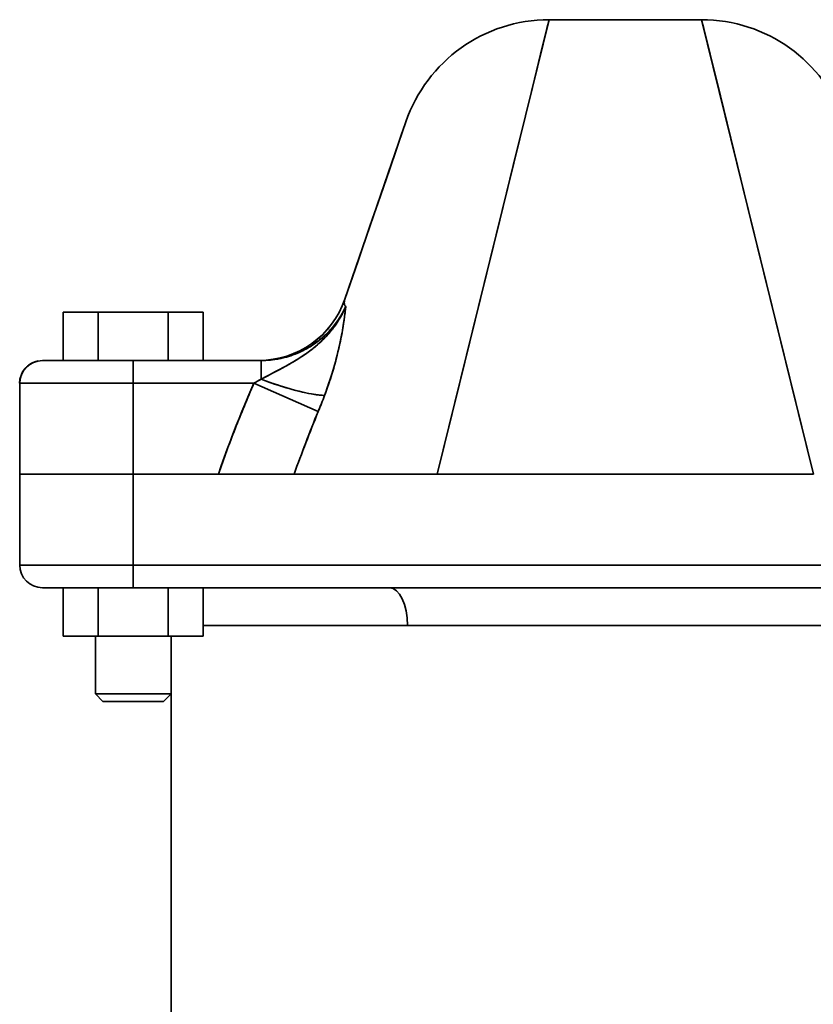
# Model space of a CAD drawing. Header units: inches. Extents: x 3754 to 4695, y 376 to 1357.
# Tile 9 of 14: x 4127 to 4232, y 1224 to 1354. Entities that reach past the tile are written whole.
import ezdxf

# ---------------------------------------------------------------- set-up
doc = ezdxf.new("R2010")
doc.units = ezdxf.units.IN
doc.header["$MEASUREMENT"] = 0

msp = doc.modelspace()

# ---------------------------------------------------------------- linework, layer by layer
at = {"color": 7, "lineweight": 35}
for p, q in [((4182.38, 1293.71), (4197.14, 1353.71)), ((4217.29, 1353.71), (4197.14, 1353.71)), ((4217.29, 1353.71), (4197.14, 1353.71)), ((4217.29, 1353.71), (4232.05, 1293.71)), ((4178.23, 1340.22), (4170.17, 1316.8)), ((4174.82, 1293.71), (4142.22, 1293.71)), ((4182.38, 1293.71), (4232.05, 1293.71)), ((4232.05, 1293.71), (4182.38, 1293.71)), ((4142.22, 1281.71), (4272.22, 1281.71)), ((4272.22, 1281.71), (4142.22, 1281.71)), ((4142.22, 1278.71), (4272.22, 1278.71)), ((4272.22, 1278.71), (4142.22, 1278.71)), ((4176.05, 1278.71), (4151.45, 1278.71)), ((4176.05, 1278.71), (4262.98, 1278.71)), ((4151.45, 1273.71), (4178.45, 1273.71)), ((4178.45, 1273.71), (4151.45, 1273.71)), ((4259.87, 1273.71), (4178.45, 1273.71)), ((4262.98, 1273.71), (4178.45, 1273.71)), ((4147.22, 1272.31), (4147.22, 1169.86)), ((4147.22, 1169.86), (4147.22, 1272.31))]:
    msp.add_line(p, q, dxfattribs=at)
at = {"color": 7, "lineweight": 35, "ltscale": 0.029606}
msp.add_line((4197.14, 1353.71), (4196.86, 1352.56), dxfattribs=at)
at = {"color": 7, "lineweight": 35, "ltscale": 0.029609}
msp.add_line((4217.57, 1352.56), (4217.29, 1353.71), dxfattribs=at)
at = {"color": 7, "lineweight": 35, "ltscale": 0.087553}
msp.add_line((4196.86, 1352.56), (4196.02, 1349.16), dxfattribs=at)
at = {"color": 7, "lineweight": 35, "ltscale": 0.087559}
msp.add_line((4218.41, 1349.16), (4217.57, 1352.56), dxfattribs=at)
at = {"color": 7, "lineweight": 35, "ltscale": 0.141862}
msp.add_line((4196.02, 1349.16), (4194.67, 1343.65), dxfattribs=at)
at = {"color": 7, "lineweight": 35, "ltscale": 0.141856}
msp.add_line((4219.77, 1343.65), (4218.41, 1349.16), dxfattribs=at)
at = {"color": 7, "lineweight": 35, "ltscale": 0.190532}
msp.add_line((4194.67, 1343.65), (4192.85, 1336.25), dxfattribs=at)
at = {"color": 7, "lineweight": 35, "ltscale": 0.190526}
msp.add_line((4221.59, 1336.25), (4219.77, 1343.65), dxfattribs=at)
at = {"color": 7, "lineweight": 35, "ltscale": 0.032034}
msp.add_line((4178.09, 1339.82), (4177.67, 1338.6), dxfattribs=at)
at = {"color": 7, "lineweight": 35, "ltscale": 0.010753}
msp.add_line((4178.23, 1340.22), (4178.09, 1339.82), dxfattribs=at)
at = {"color": 7, "lineweight": 35, "ltscale": 0.052646}
msp.add_line((4177.67, 1338.6), (4176.99, 1336.61), dxfattribs=at)
at = {"color": 7, "lineweight": 35, "ltscale": 0.072166}
msp.add_line((4176.99, 1336.61), (4176.05, 1333.88), dxfattribs=at)
at = {"color": 7, "lineweight": 35, "ltscale": 0.232101}
msp.add_line((4192.85, 1336.25), (4190.63, 1327.23), dxfattribs=at)
at = {"color": 7, "lineweight": 35, "ltscale": 0.232096}
msp.add_line((4223.8, 1327.23), (4221.59, 1336.25), dxfattribs=at)
at = {"color": 7, "lineweight": 35, "ltscale": 0.090265}
msp.add_line((4176.05, 1333.88), (4174.87, 1330.47), dxfattribs=at)
at = {"color": 7, "lineweight": 35, "ltscale": 0.106657}
msp.add_line((4174.87, 1330.47), (4173.48, 1326.44), dxfattribs=at)
at = {"color": 7, "lineweight": 35, "ltscale": 0.121131}
msp.add_line((4173.48, 1326.44), (4171.91, 1321.86), dxfattribs=at)
at = {"color": 7, "lineweight": 35, "ltscale": 0.265638}
msp.add_line((4190.63, 1327.23), (4188.09, 1316.92), dxfattribs=at)
at = {"color": 7, "lineweight": 35, "ltscale": 0.265626}
msp.add_line((4226.34, 1316.92), (4223.8, 1327.23), dxfattribs=at)
at = {"color": 7, "lineweight": 35, "ltscale": 0.133537}
msp.add_line((4171.91, 1321.86), (4170.17, 1316.8), dxfattribs=at)
at = {"color": 7, "lineweight": 35, "ltscale": 0.290614}
msp.add_line((4188.09, 1316.92), (4185.32, 1305.63), dxfattribs=at)
at = {"color": 7, "lineweight": 35, "ltscale": 0.29062}
msp.add_line((4229.12, 1305.63), (4226.34, 1316.92), dxfattribs=at)
at = {"color": 7, "lineweight": 35, "ltscale": 0.01572}
msp.add_line((4170.28, 1315.82), (4170.21, 1315.19), dxfattribs=at)
at = {"color": 7, "lineweight": 35, "ltscale": 0.115471}
for p, q in [((4132.98, 1315.11), (4137.6, 1315.11)), ((4137.6, 1315.11), (4132.98, 1315.11)), ((4151.45, 1278.71), (4146.83, 1278.71)), ((4151.45, 1278.71), (4146.83, 1278.71)), ((4151.45, 1272.31), (4146.83, 1272.31)), ((4146.83, 1272.31), (4151.45, 1272.31))]:
    msp.add_line(p, q, dxfattribs=at)
at = {"color": 7, "lineweight": 35, "ltscale": 0.159999}
for p, q in [((4132.98, 1315.11), (4132.98, 1308.71)), ((4132.98, 1308.71), (4132.98, 1315.11)), ((4137.6, 1308.71), (4137.6, 1315.11)), ((4137.6, 1315.11), (4137.6, 1308.71)), ((4146.84, 1308.71), (4146.84, 1315.11)), ((4146.84, 1315.11), (4146.84, 1308.71)), ((4151.45, 1308.71), (4151.45, 1315.11)), ((4151.45, 1315.11), (4151.45, 1308.71)), ((4151.45, 1308.71), (4151.45, 1315.11)), ((4151.45, 1315.11), (4151.45, 1308.71)), ((4132.98, 1272.31), (4132.98, 1278.71)), ((4132.98, 1278.71), (4132.98, 1272.31)), ((4137.6, 1278.71), (4137.6, 1272.31)), ((4137.6, 1272.31), (4137.6, 1278.71)), ((4146.83, 1278.71), (4146.83, 1272.31)), ((4146.83, 1272.31), (4146.83, 1278.71)), ((4151.45, 1278.71), (4151.45, 1272.31)), ((4151.45, 1272.31), (4151.45, 1278.71))]:
    msp.add_line(p, q, dxfattribs=at)
at = {"color": 7, "lineweight": 35, "ltscale": 0.23094}
for p, q in [((4137.6, 1315.11), (4146.84, 1315.11)), ((4146.84, 1315.11), (4137.6, 1315.11)), ((4146.83, 1278.71), (4137.6, 1278.71)), ((4146.83, 1278.71), (4137.6, 1278.71)), ((4146.83, 1272.31), (4137.6, 1272.31)), ((4137.6, 1272.31), (4146.83, 1272.31))]:
    msp.add_line(p, q, dxfattribs=at)
at = {"color": 7, "lineweight": 35, "ltscale": 0.115469}
for p, q in [((4146.84, 1315.11), (4151.45, 1315.11)), ((4151.45, 1315.11), (4146.84, 1315.11)), ((4137.6, 1278.71), (4132.98, 1278.71)), ((4137.6, 1278.71), (4132.98, 1278.71)), ((4137.6, 1272.31), (4132.98, 1272.31)), ((4132.98, 1272.31), (4137.6, 1272.31))]:
    msp.add_line(p, q, dxfattribs=at)
at = {"color": 7, "lineweight": 35, "ltscale": 0.300183}
msp.add_line((4130.21, 1308.71), (4142.22, 1308.71), dxfattribs=at)
at = {"color": 7, "lineweight": 35, "ltscale": 0.082104}
msp.add_line((4130.45, 1308.71), (4133.73, 1308.71), dxfattribs=at)
at = {"color": 7, "lineweight": 35, "ltscale": 0.017065}
msp.add_line((4130.45, 1308.71), (4131.13, 1308.71), dxfattribs=at)
at = {"color": 7, "lineweight": 35, "ltscale": 0.02773}
msp.add_line((4131.13, 1308.71), (4132.24, 1308.71), dxfattribs=at)
at = {"color": 7, "lineweight": 35, "ltscale": 0.037321}
msp.add_line((4132.24, 1308.71), (4133.73, 1308.71), dxfattribs=at)
at = {"color": 7, "lineweight": 35, "ltscale": 0.045468}
msp.add_line((4133.73, 1308.71), (4135.55, 1308.71), dxfattribs=at)
at = {"color": 7, "lineweight": 35, "ltscale": 0.166652}
msp.add_line((4135.55, 1308.71), (4142.22, 1308.71), dxfattribs=at)
at = {"color": 7, "lineweight": 35, "ltscale": 0.051857}
msp.add_line((4135.55, 1308.71), (4137.62, 1308.71), dxfattribs=at)
at = {"color": 7, "lineweight": 35, "ltscale": 0.125}
msp.add_line((4142.22, 1308.71), (4137.22, 1308.71), dxfattribs=at)
at = {"color": 7, "lineweight": 35, "ltscale": 0.115466}
msp.add_line((4137.6, 1308.71), (4142.22, 1308.71), dxfattribs=at)
msp.add_line((4137.6, 1308.71), (4142.22, 1308.71), dxfattribs=at)
at = {"color": 7, "lineweight": 35, "ltscale": 0.056264}
msp.add_line((4137.62, 1308.71), (4139.87, 1308.71), dxfattribs=at)
at = {"color": 7, "lineweight": 35, "ltscale": 0.058537}
msp.add_line((4139.87, 1308.71), (4142.22, 1308.71), dxfattribs=at)
at = {"color": 7, "lineweight": 35, "ltscale": 0.075}
for p, q in [((4142.22, 1308.71), (4142.22, 1305.71)), ((4142.22, 1308.71), (4142.22, 1305.71)), ((4142.22, 1281.71), (4142.22, 1278.71)), ((4142.22, 1278.71), (4142.22, 1281.71))]:
    msp.add_line(p, q, dxfattribs=at)
at = {"color": 7, "lineweight": 35, "ltscale": 0.422081}
for p, q in [((4159.1, 1308.71), (4142.22, 1308.71)), ((4142.22, 1308.71), (4159.1, 1308.71))]:
    msp.add_line(p, q, dxfattribs=at)
at = {"color": 7, "lineweight": 35, "ltscale": 0.061818}
msp.add_line((4159.1, 1306.24), (4159.1, 1308.71), dxfattribs=at)
msp.add_line((4159.1, 1306.24), (4159.1, 1308.71), dxfattribs=at)
at = {"color": 7, "lineweight": 35, "ltscale": 0.375}
for p, q in [((4142.22, 1305.71), (4127.22, 1305.71)), ((4142.22, 1305.71), (4127.22, 1305.71)), ((4127.22, 1293.71), (4142.22, 1293.71)), ((4142.22, 1293.71), (4127.22, 1293.71)), ((4127.22, 1281.71), (4142.22, 1281.71)), ((4142.22, 1281.71), (4127.22, 1281.71))]:
    msp.add_line(p, q, dxfattribs=at)
at = {"color": 7, "lineweight": 35, "ltscale": 0.3}
for p, q in [((4127.22, 1305.71), (4127.22, 1293.71)), ((4127.22, 1293.71), (4127.22, 1305.71)), ((4142.22, 1305.71), (4142.22, 1293.71)), ((4142.22, 1293.71), (4142.22, 1305.71)), ((4127.22, 1293.71), (4127.22, 1281.71)), ((4127.22, 1281.71), (4127.22, 1293.71)), ((4142.22, 1293.71), (4142.22, 1281.71)), ((4142.22, 1281.71), (4142.22, 1293.71)), ((4130.22, 1278.71), (4142.22, 1278.71))]:
    msp.add_line(p, q, dxfattribs=at)
at = {"color": 7, "lineweight": 35, "ltscale": 0.398535}
for p, q in [((4142.22, 1305.71), (4158.16, 1305.71)), ((4158.16, 1305.71), (4142.22, 1305.71))]:
    msp.add_line(p, q, dxfattribs=at)
at = {"color": 7, "lineweight": 35, "ltscale": 0.232016}
msp.add_line((4158.16, 1305.71), (4166.65, 1301.97), dxfattribs=at)
at = {"color": 7, "lineweight": 35, "ltscale": 0.232021}
msp.add_line((4166.65, 1301.97), (4158.16, 1305.71), dxfattribs=at)
at = {"color": 7, "lineweight": 35, "ltscale": 0.306797}
msp.add_line((4185.32, 1305.63), (4182.38, 1293.71), dxfattribs=at)
at = {"color": 7, "lineweight": 35, "ltscale": 0.306808}
msp.add_line((4232.05, 1293.71), (4229.12, 1305.63), dxfattribs=at)
at = {"color": 7, "lineweight": 35, "ltscale": 0.00182}
msp.add_line((4127.29, 1293.71), (4127.22, 1293.71), dxfattribs=at)
at = {"color": 7, "lineweight": 35, "ltscale": 0.007205}
msp.add_line((4127.5, 1293.71), (4127.22, 1293.71), dxfattribs=at)
at = {"color": 7, "lineweight": 35, "ltscale": 0.005438}
msp.add_line((4127.51, 1293.71), (4127.29, 1293.71), dxfattribs=at)
at = {"color": 7, "lineweight": 35, "ltscale": 0.021339}
msp.add_line((4128.36, 1293.71), (4127.5, 1293.71), dxfattribs=at)
at = {"color": 7, "lineweight": 35, "ltscale": 0.009018}
msp.add_line((4127.87, 1293.71), (4127.51, 1293.71), dxfattribs=at)
at = {"color": 7, "lineweight": 35, "ltscale": 0.012386}
msp.add_line((4128.36, 1293.71), (4127.87, 1293.71), dxfattribs=at)
at = {"color": 7, "lineweight": 35, "ltscale": 0.015703}
msp.add_line((4128.99, 1293.71), (4128.36, 1293.71), dxfattribs=at)
at = {"color": 7, "lineweight": 35, "ltscale": 0.034654}
msp.add_line((4129.74, 1293.71), (4128.36, 1293.71), dxfattribs=at)
at = {"color": 7, "lineweight": 35, "ltscale": 0.019037}
msp.add_line((4129.75, 1293.71), (4128.99, 1293.71), dxfattribs=at)
at = {"color": 7, "lineweight": 35, "ltscale": 0.046635}
msp.add_line((4131.61, 1293.71), (4129.74, 1293.71), dxfattribs=at)
at = {"color": 7, "lineweight": 35, "ltscale": 0.021927}
msp.add_line((4130.63, 1293.71), (4129.75, 1293.71), dxfattribs=at)
at = {"color": 7, "lineweight": 35, "ltscale": 0.024608}
msp.add_line((4131.61, 1293.71), (4130.63, 1293.71), dxfattribs=at)
at = {"color": 7, "lineweight": 35, "ltscale": 0.027295}
msp.add_line((4132.71, 1293.71), (4131.61, 1293.71), dxfattribs=at)
at = {"color": 7, "lineweight": 35, "ltscale": 0.056827}
msp.add_line((4133.88, 1293.71), (4131.61, 1293.71), dxfattribs=at)
at = {"color": 7, "lineweight": 35, "ltscale": 0.029666}
msp.add_line((4133.89, 1293.71), (4132.71, 1293.71), dxfattribs=at)
at = {"color": 7, "lineweight": 35, "ltscale": 0.064833}
msp.add_line((4136.48, 1293.71), (4133.88, 1293.71), dxfattribs=at)
at = {"color": 7, "lineweight": 35, "ltscale": 0.031429}
msp.add_line((4135.15, 1293.71), (4133.89, 1293.71), dxfattribs=at)
at = {"color": 7, "lineweight": 35, "ltscale": 0.033167}
msp.add_line((4136.48, 1293.71), (4135.15, 1293.71), dxfattribs=at)
at = {"color": 7, "lineweight": 35, "ltscale": 0.034825}
msp.add_line((4137.87, 1293.71), (4136.48, 1293.71), dxfattribs=at)
at = {"color": 7, "lineweight": 35, "ltscale": 0.070348}
msp.add_line((4139.29, 1293.71), (4136.48, 1293.71), dxfattribs=at)
at = {"color": 7, "lineweight": 35, "ltscale": 0.035625}
msp.add_line((4139.29, 1293.71), (4137.87, 1293.71), dxfattribs=at)
at = {"color": 7, "lineweight": 35, "ltscale": 0.036226}
msp.add_line((4140.74, 1293.71), (4139.29, 1293.71), dxfattribs=at)
at = {"color": 7, "lineweight": 35, "ltscale": 0.073158}
msp.add_line((4142.22, 1293.71), (4139.29, 1293.71), dxfattribs=at)
at = {"color": 7, "lineweight": 35, "ltscale": 0.036832}
msp.add_line((4142.22, 1293.71), (4140.74, 1293.71), dxfattribs=at)
at = {"color": 7, "lineweight": 35, "ltscale": 0.281009}
for p, q in [((4142.22, 1293.71), (4153.46, 1293.71)), ((4153.46, 1293.71), (4142.22, 1293.71))]:
    msp.add_line(p, q, dxfattribs=at)
at = {"color": 7, "lineweight": 35, "ltscale": 0.332472}
msp.add_line((4155.51, 1293.71), (4142.22, 1293.71), dxfattribs=at)
at = {"color": 7, "lineweight": 35, "ltscale": 0.02}
msp.add_line((4153.46, 1293.71), (4154.26, 1293.71), dxfattribs=at)
at = {"color": 7, "lineweight": 35, "ltscale": 0.039841}
msp.add_line((4155.05, 1293.71), (4153.46, 1293.71), dxfattribs=at)
at = {"color": 7, "lineweight": 35, "ltscale": 0.019843}
msp.add_line((4154.26, 1293.71), (4155.05, 1293.71), dxfattribs=at)
at = {"color": 7, "lineweight": 35, "ltscale": 0.039053}
msp.add_line((4155.05, 1293.71), (4156.61, 1293.71), dxfattribs=at)
at = {"color": 7, "lineweight": 35, "ltscale": 0.039055}
msp.add_line((4156.61, 1293.71), (4155.05, 1293.71), dxfattribs=at)
at = {"color": 7, "lineweight": 35, "ltscale": 0.037151}
for p, q in [((4156.61, 1293.71), (4158.1, 1293.71)), ((4158.1, 1293.71), (4156.61, 1293.71))]:
    msp.add_line(p, q, dxfattribs=at)
at = {"color": 7, "lineweight": 35, "ltscale": 0.034955}
msp.add_line((4158.1, 1293.71), (4159.5, 1293.71), dxfattribs=at)
at = {"color": 7, "lineweight": 35, "ltscale": 0.034953}
msp.add_line((4159.5, 1293.71), (4158.1, 1293.71), dxfattribs=at)
at = {"color": 7, "lineweight": 35, "ltscale": 0.031566}
for p, q in [((4159.5, 1293.71), (4160.76, 1293.71)), ((4160.76, 1293.71), (4159.5, 1293.71))]:
    msp.add_line(p, q, dxfattribs=at)
at = {"color": 7, "lineweight": 35, "ltscale": 0.027637}
msp.add_line((4160.76, 1293.71), (4161.86, 1293.71), dxfattribs=at)
at = {"color": 7, "lineweight": 35, "ltscale": 0.027638}
msp.add_line((4161.86, 1293.71), (4160.76, 1293.71), dxfattribs=at)
at = {"color": 7, "lineweight": 35, "ltscale": 0.039923}
msp.add_line((4161.86, 1293.71), (4163.46, 1293.71), dxfattribs=at)
at = {"color": 7, "lineweight": 35, "ltscale": 0.022714}
msp.add_line((4162.77, 1293.71), (4161.86, 1293.71), dxfattribs=at)
at = {"color": 7, "lineweight": 35, "ltscale": 0.017203}
msp.add_line((4163.46, 1293.71), (4162.77, 1293.71), dxfattribs=at)
at = {"color": 7, "lineweight": 35, "ltscale": 0.0757}
msp.add_line((4163.46, 1293.71), (4166.49, 1293.71), dxfattribs=at)
at = {"color": 7, "lineweight": 35, "ltscale": 0.032764}
msp.add_line((4164.77, 1293.71), (4163.46, 1293.71), dxfattribs=at)
at = {"color": 7, "lineweight": 35, "ltscale": 0.283891}
msp.add_line((4174.82, 1293.71), (4163.46, 1293.71), dxfattribs=at)
at = {"color": 7, "lineweight": 35, "ltscale": 0.042937}
msp.add_line((4166.49, 1293.71), (4164.77, 1293.71), dxfattribs=at)
at = {"color": 7, "lineweight": 35, "ltscale": 0.111778}
msp.add_line((4166.49, 1293.71), (4170.96, 1293.71), dxfattribs=at)
at = {"color": 7, "lineweight": 35, "ltscale": 0.051813}
msp.add_line((4168.56, 1293.71), (4166.49, 1293.71), dxfattribs=at)
at = {"color": 7, "lineweight": 35, "ltscale": 0.059966}
msp.add_line((4170.96, 1293.71), (4168.56, 1293.71), dxfattribs=at)
at = {"color": 7, "lineweight": 35, "ltscale": 0.002016}
msp.add_line((4170.77, 1293.71), (4170.85, 1293.71), dxfattribs=at)
at = {"color": 7, "lineweight": 35, "ltscale": 0.285608}
msp.add_line((4170.96, 1293.71), (4182.38, 1293.71), dxfattribs=at)
at = {"color": 7, "lineweight": 35, "ltscale": 0.065694}
msp.add_line((4173.59, 1293.71), (4170.96, 1293.71), dxfattribs=at)
at = {"color": 7, "lineweight": 35, "ltscale": 0.003557}
msp.add_line((4171.6, 1293.71), (4171.74, 1293.71), dxfattribs=at)
at = {"color": 7, "lineweight": 35, "ltscale": 0.004787}
msp.add_line((4173.25, 1293.71), (4173.44, 1293.71), dxfattribs=at)
at = {"color": 7, "lineweight": 35, "ltscale": 0.003564}
msp.add_line((4173.44, 1293.71), (4173.58, 1293.71), dxfattribs=at)
at = {"color": 7, "lineweight": 35, "ltscale": 0.07094}
msp.add_line((4176.43, 1293.71), (4173.59, 1293.71), dxfattribs=at)
at = {"color": 7, "lineweight": 35, "ltscale": 0.054408}
msp.add_line((4177.29, 1293.71), (4175.12, 1293.71), dxfattribs=at)
msp.add_line((4177.29, 1293.71), (4175.12, 1293.71), dxfattribs=at)
at = {"color": 7, "lineweight": 35, "ltscale": 0.001443}
msp.add_line((4176.08, 1293.71), (4176.13, 1293.71), dxfattribs=at)
at = {"color": 7, "lineweight": 35, "ltscale": 0.073595}
msp.add_line((4179.37, 1293.71), (4176.43, 1293.71), dxfattribs=at)
at = {"color": 7, "lineweight": 35, "ltscale": 0.043036}
msp.add_line((4180.17, 1293.71), (4178.45, 1293.71), dxfattribs=at)
msp.add_line((4180.17, 1293.71), (4178.45, 1293.71), dxfattribs=at)
at = {"color": 7, "lineweight": 35, "ltscale": 0.003029}
msp.add_line((4179.13, 1293.71), (4179.25, 1293.71), dxfattribs=at)
at = {"color": 7, "lineweight": 35, "ltscale": 0.003006}
msp.add_line((4179.25, 1293.71), (4179.37, 1293.71), dxfattribs=at)
at = {"color": 7, "lineweight": 35, "ltscale": 0.07538}
msp.add_line((4182.38, 1293.71), (4179.37, 1293.71), dxfattribs=at)
at = {"color": 7, "lineweight": 35, "ltscale": 0.333958}
msp.add_line((4232.05, 1293.71), (4218.69, 1293.71), dxfattribs=at)
msp.add_line((4232.05, 1293.71), (4218.69, 1293.71), dxfattribs=at)
at = {"color": 7, "lineweight": 35, "ltscale": 0.131761}
msp.add_line((4226.46, 1293.71), (4231.73, 1293.71), dxfattribs=at)
at = {"color": 7, "lineweight": 35, "ltscale": 0.110359}
msp.add_line((4227.63, 1293.71), (4232.05, 1293.71), dxfattribs=at)
at = {"color": 7, "lineweight": 35, "ltscale": 0.069066}
msp.add_line((4132.98, 1278.71), (4130.22, 1278.71), dxfattribs=at)
at = {"color": 7, "lineweight": 35, "ltscale": 0.005765}
msp.add_line((4130.45, 1278.71), (4130.22, 1278.71), dxfattribs=at)
at = {"color": 7, "lineweight": 35, "ltscale": 0.017072}
msp.add_line((4131.13, 1278.71), (4130.45, 1278.71), dxfattribs=at)
at = {"color": 7, "lineweight": 35, "ltscale": 0.027722}
msp.add_line((4132.24, 1278.71), (4131.13, 1278.71), dxfattribs=at)
at = {"color": 7, "lineweight": 35, "ltscale": 0.037309}
msp.add_line((4133.73, 1278.71), (4132.24, 1278.71), dxfattribs=at)
at = {"color": 7, "lineweight": 35, "ltscale": 0.045462}
msp.add_line((4135.55, 1278.71), (4133.73, 1278.71), dxfattribs=at)
at = {"color": 7, "lineweight": 35, "ltscale": 0.051865}
msp.add_line((4137.62, 1278.71), (4135.55, 1278.71), dxfattribs=at)
at = {"color": 7, "lineweight": 35, "ltscale": 0.056279}
msp.add_line((4139.87, 1278.71), (4137.62, 1278.71), dxfattribs=at)
at = {"color": 7, "lineweight": 35, "ltscale": 0.058527}
msp.add_line((4142.22, 1278.71), (4139.87, 1278.71), dxfattribs=at)
at = {"color": 7, "lineweight": 35, "ltscale": 0.105939}
for p, q in [((4137.22, 1272.31), (4132.98, 1272.31)), ((4132.98, 1272.31), (4137.22, 1272.31))]:
    msp.add_line(p, q, dxfattribs=at)
at = {"color": 7, "lineweight": 35, "ltscale": 0.10594}
for p, q in [((4137.22, 1272.31), (4132.98, 1272.31)), ((4151.45, 1272.31), (4147.22, 1272.31))]:
    msp.add_line(p, q, dxfattribs=at)
at = {"color": 7, "lineweight": 35, "ltscale": 0.190001}
for p, q in [((4137.22, 1272.31), (4137.22, 1264.71)), ((4137.22, 1264.71), (4137.22, 1272.31)), ((4147.22, 1264.71), (4147.22, 1272.31)), ((4147.22, 1264.71), (4147.22, 1272.31))]:
    msp.add_line(p, q, dxfattribs=at)
at = {"color": 7, "lineweight": 35, "ltscale": 0.25}
for p, q in [((4147.22, 1272.31), (4137.22, 1272.31)), ((4147.22, 1264.71), (4137.22, 1264.71)), ((4137.22, 1264.71), (4147.22, 1264.71))]:
    msp.add_line(p, q, dxfattribs=at)
at = {"color": 7, "lineweight": 35, "ltscale": 0.035355}
for p, q in [((4138.22, 1263.71), (4137.22, 1264.71)), ((4137.22, 1264.71), (4138.22, 1263.71)), ((4138.22, 1263.71), (4137.22, 1264.71)), ((4137.22, 1264.71), (4138.22, 1263.71)), ((4147.22, 1264.71), (4146.22, 1263.71)), ((4146.22, 1263.71), (4147.22, 1264.71)), ((4147.22, 1264.71), (4146.22, 1263.71)), ((4146.22, 1263.71), (4147.22, 1264.71))]:
    msp.add_line(p, q, dxfattribs=at)
at = {"color": 7, "lineweight": 35, "ltscale": 0.2}
for p, q in [((4146.22, 1263.71), (4138.22, 1263.71)), ((4138.22, 1263.71), (4146.22, 1263.71)), ((4146.22, 1263.71), (4138.22, 1263.71)), ((4138.22, 1263.71), (4146.22, 1263.71))]:
    msp.add_line(p, q, dxfattribs=at)
at = {"color": 7, "lineweight": 35, "ltscale": 0.001921}
for p, q in [((4138.29, 1263.71), (4138.22, 1263.71)), ((4146.22, 1263.71), (4146.14, 1263.71))]:
    msp.add_line(p, q, dxfattribs=at)
at = {"color": 7, "lineweight": 35, "ltscale": 0.005692}
for p, q in [((4138.52, 1263.71), (4138.29, 1263.71)), ((4146.14, 1263.71), (4145.91, 1263.71))]:
    msp.add_line(p, q, dxfattribs=at)
at = {"color": 7, "lineweight": 35, "ltscale": 0.009241}
for p, q in [((4138.89, 1263.71), (4138.52, 1263.71)), ((4145.91, 1263.71), (4145.54, 1263.71))]:
    msp.add_line(p, q, dxfattribs=at)
at = {"color": 7, "lineweight": 35, "ltscale": 0.012436}
for p, q in [((4139.39, 1263.71), (4138.89, 1263.71)), ((4145.54, 1263.71), (4145.04, 1263.71))]:
    msp.add_line(p, q, dxfattribs=at)
at = {"color": 7, "lineweight": 35, "ltscale": 0.015154}
for p, q in [((4139.99, 1263.71), (4139.39, 1263.71)), ((4145.04, 1263.71), (4144.44, 1263.71))]:
    msp.add_line(p, q, dxfattribs=at)
at = {"color": 7, "lineweight": 35, "ltscale": 0.01729}
msp.add_line((4140.69, 1263.71), (4139.99, 1263.71), dxfattribs=at)
at = {"color": 7, "lineweight": 35, "ltscale": 0.018759}
msp.add_line((4141.44, 1263.71), (4140.69, 1263.71), dxfattribs=at)
at = {"color": 7, "lineweight": 35, "ltscale": 0.019508}
for p, q in [((4142.22, 1263.71), (4141.44, 1263.71)), ((4143, 1263.71), (4142.22, 1263.71))]:
    msp.add_line(p, q, dxfattribs=at)
at = {"color": 7, "lineweight": 35, "ltscale": 0.018761}
msp.add_line((4143.75, 1263.71), (4143, 1263.71), dxfattribs=at)
at = {"color": 7, "lineweight": 35, "ltscale": 0.017288}
msp.add_line((4144.44, 1263.71), (4143.75, 1263.71), dxfattribs=at)
at = {"color": 7, "lineweight": 35}
for points in [[(4159.1, 1308.71), (4159.41, 1308.72), (4159.71, 1308.73), (4160.02, 1308.75), (4160.33, 1308.77), (4160.63, 1308.81), (4160.94, 1308.85), (4161.24, 1308.9), (4161.54, 1308.96), (4161.84, 1309.02), (4162.14, 1309.09), (4162.44, 1309.17), (4162.73, 1309.26), (4163.02, 1309.35), (4163.31, 1309.45), (4163.6, 1309.56), (4163.88, 1309.68), (4164.16, 1309.8), (4164.44, 1309.93), (4164.71, 1310.06), (4164.99, 1310.21), (4165.25, 1310.36), (4165.52, 1310.51), (4165.77, 1310.67), (4166.03, 1310.84), (4166.27, 1311.01), (4166.52, 1311.19), (4166.76, 1311.37), (4166.99, 1311.56), (4167.22, 1311.76), (4167.45, 1311.96), (4167.67, 1312.16), (4167.88, 1312.38), (4168.09, 1312.59), (4168.3, 1312.81), (4168.49, 1313.04), (4168.69, 1313.27), (4168.87, 1313.51), (4169.06, 1313.75), (4169.23, 1313.99), (4169.4, 1314.24), (4169.56, 1314.5), (4169.72, 1314.75), (4169.87, 1315.01), (4170.01, 1315.28), (4170.15, 1315.55), (4170.28, 1315.82)], [(4159.1, 1306.24), (4159.99, 1306.71), (4160.94, 1307.21), (4161.62, 1307.57), (4161.98, 1307.76), (4162.29, 1307.93), (4162.61, 1308.11), (4162.86, 1308.25), (4163.12, 1308.39), (4163.53, 1308.63), (4163.74, 1308.76), (4163.95, 1308.89), (4164.15, 1309.01), (4164.35, 1309.14), (4164.67, 1309.36), (4165, 1309.58), (4165.16, 1309.7), (4165.33, 1309.82), (4165.48, 1309.93), (4165.64, 1310.05), (4165.79, 1310.16), (4165.94, 1310.28), (4166.09, 1310.4), (4166.23, 1310.52), (4166.43, 1310.69), (4166.62, 1310.85), (4166.81, 1311.03), (4167.05, 1311.24), (4167.28, 1311.47), (4167.51, 1311.7), (4167.73, 1311.94), (4167.95, 1312.18), (4168.16, 1312.42), (4168.36, 1312.66), (4168.55, 1312.9), (4168.74, 1313.14), (4168.92, 1313.39), (4169.09, 1313.65), (4169.26, 1313.9), (4169.42, 1314.17), (4169.58, 1314.43), (4169.71, 1314.66), (4169.83, 1314.88), (4169.95, 1315.11), (4170.04, 1315.29), (4170.12, 1315.46), (4170.2, 1315.64), (4170.28, 1315.82)], [(4170.28, 1315.82), (4170.27, 1315.74), (4170.22, 1315.33), (4170.16, 1314.8), (4170.12, 1314.51), (4170.06, 1314.02), (4170, 1313.62), (4169.93, 1313.2), (4169.85, 1312.68), (4169.75, 1312.13), (4169.69, 1311.84), (4169.64, 1311.54), (4169.58, 1311.25), (4169.51, 1310.95), (4169.39, 1310.4), (4169.26, 1309.84), (4169.12, 1309.26), (4168.96, 1308.68), (4168.8, 1308.1), (4168.63, 1307.5), (4168.44, 1306.9), (4168.25, 1306.3), (4168.07, 1305.76), (4167.89, 1305.21), (4167.69, 1304.66), (4167.49, 1304.11)], [(4170.28, 1315.82), (4170.24, 1315.87), (4170.2, 1315.93), (4170.17, 1315.98), (4170.15, 1316.04), (4170.13, 1316.08), (4170.12, 1316.12), (4170.11, 1316.16), (4170.1, 1316.2), (4170.09, 1316.28), (4170.09, 1316.36), (4170.09, 1316.43), (4170.1, 1316.51), (4170.11, 1316.59), (4170.12, 1316.64), (4170.13, 1316.7), (4170.17, 1316.8)], [(4170.17, 1316.8), (4170.15, 1316.75), (4170.13, 1316.69), (4170.12, 1316.64), (4170.11, 1316.59), (4170.1, 1316.51), (4170.09, 1316.43), (4170.09, 1316.35), (4170.09, 1316.28), (4170.1, 1316.19), (4170.12, 1316.11), (4170.14, 1316.08), (4170.15, 1316.04), (4170.17, 1315.99), (4170.2, 1315.94), (4170.23, 1315.89), (4170.25, 1315.85), (4170.28, 1315.82)], [(4161.48, 1307.5), (4160.95, 1307.21), (4159.88, 1306.65), (4159.1, 1306.24)], [(4158.16, 1305.71), (4157.75, 1304.78), (4157.36, 1303.86), (4156.96, 1302.92), (4156.58, 1301.99), (4156.2, 1301.06), (4155.83, 1300.13), (4155.47, 1299.19), (4155.26, 1298.65), (4155.05, 1298.1), (4154.64, 1297.01), (4154.24, 1295.91), (4153.84, 1294.81), (4153.46, 1293.71)], [(4167.49, 1304.11), (4167.34, 1304.11), (4167.18, 1304.12), (4167.01, 1304.13), (4166.89, 1304.14), (4166.76, 1304.15), (4166.5, 1304.18), (4166.32, 1304.21), (4166.14, 1304.23), (4165.95, 1304.26), (4165.77, 1304.3), (4165.39, 1304.37), (4165.01, 1304.45), (4164.79, 1304.5), (4164.57, 1304.55), (4164.12, 1304.65), (4163.68, 1304.77), (4163.23, 1304.89), (4162.82, 1305.01), (4162.42, 1305.12), (4162.02, 1305.25), (4161.71, 1305.34), (4161.41, 1305.44), (4160.83, 1305.63), (4160.25, 1305.83), (4159.67, 1306.03), (4159.1, 1306.24)], [(4167.49, 1304.11), (4167.3, 1304.11), (4167.1, 1304.12), (4166.89, 1304.14), (4166.67, 1304.16), (4166.52, 1304.18), (4166.37, 1304.2), (4166.2, 1304.22), (4166.03, 1304.25), (4165.71, 1304.31), (4165.37, 1304.37), (4165.03, 1304.44), (4164.68, 1304.52), (4164.44, 1304.58), (4164.2, 1304.64), (4163.71, 1304.76), (4163.21, 1304.9), (4162.93, 1304.98), (4162.65, 1305.06), (4162.35, 1305.14), (4162.06, 1305.23), (4161.47, 1305.42), (4160.88, 1305.61), (4160.29, 1305.81), (4159.69, 1306.02), (4159.1, 1306.24)]]:
    msp.add_lwpolyline(points, dxfattribs=at)
for centre, radius, start, end in [((4197.14, 1333.71), 20, 90, 161), ((4197.14, 1333.71), 20, 90, 161), ((4217.29, 1333.71), 20, 19, 90), ((4217.29, 1333.71), 20, 19, 90), ((4158.82, 1320.71), 12, 270, 341), ((4158.82, 1320.72), 12, 270.0148, 340.9852), ((4159.38, 1320.87), 12.01, 326.8383, 335.1152), ((4158.79, 1320.76), 12.51, 335.1544, 336.724), ((4159.23, 1320.98), 12.2, 318.6909, 326.8387), ((4157.89, 1321.21), 13.52, 325.0177, 330.712), ((4158.2, 1321.03), 13.16, 330.7278, 333.6841), ((4123.96, 1320.47), 46.54, 351.2372, 352.5112), ((4158.47, 1320.9), 12.85, 333.6919, 335.2072), ((4104.02, 1323.07), 66.66, 352.5225, 353.2101), ((4157.25, 1321.67), 14.3, 317.0853, 324.9823), ((4128.59, 1319.76), 41.86, 349.3983, 351.2234), ((4159.08, 1321.12), 12.41, 302.5792, 310.6266), ((4156.05, 1322.8), 15.95, 309.1264, 317.04), ((4159.12, 1321.07), 12.34, 310.6238, 318.6915), ((4126.53, 1320.2), 43.97, 344.5931, 349.3336), ((4159.06, 1321.13), 12.43, 294.5205, 302.5834), ((4153.8, 1325.59), 19.54, 303.1055, 309.1026), ((4159.1, 1321.03), 12.32, 270.0131, 286.4231), ((4159.08, 1321.11), 12.4, 286.4116, 294.5225), ((4149, 1332.95), 28.32, 299.3937, 303.1052), ((4130.22, 1305.71), 3, 90.1414, 179.9979), ((4130.21, 1305.71), 3, 100.9361, 180.0057), ((4130.22, 1305.71), 3, 100.8339, 171.5709), ((4135.16, 1357.41), 56.43, 297.803, 299.4399), ((4120.58, 1321.8), 50.13, 342.0965, 344.6376), ((4295.15, 1245.46), 149.65, 156.2586, 158.7437), ((4150.03, 1321.35), 17.63, 297.4693, 300.9783), ((4149.98, 1321.44), 17.72, 297.4791, 300.969), ((4115.21, 1323.53), 55.77, 339.6231, 342.0968), ((4108.13, 1326.18), 63.33, 337.522, 339.608), ((4108.18, 1326.16), 63.27, 337.5209, 339.6087), ((4356.32, 1224.02), 205.06, 157.659, 160.1318), ((4338.93, 1230.93), 186.36, 157.5912, 158.9541), ((4322.18, 1234.83), 178.7, 158.7111, 160.7631), ((4374.81, 1217.08), 224.81, 158.9433, 160.069), ((4130.22, 1281.71), 3, 180, 270), ((4130.22, 1281.71), 3, 180, 270), ((4130.22, 1281.71), 3, 180, 270)]:
    msp.add_arc(centre, radius, start, end, dxfattribs=at)
msp.add_ellipse((4176.05, 1273.71), major_axis=(0, 5), ratio=0.479426, start_param=4.712389, end_param=6.283185, dxfattribs=at)
msp.add_ellipse((4176.05, 1273.71), major_axis=(0, 5), ratio=0.479426, start_param=4.712389, end_param=6.283185, dxfattribs=at)

doc.saveas('drawing.dxf')
